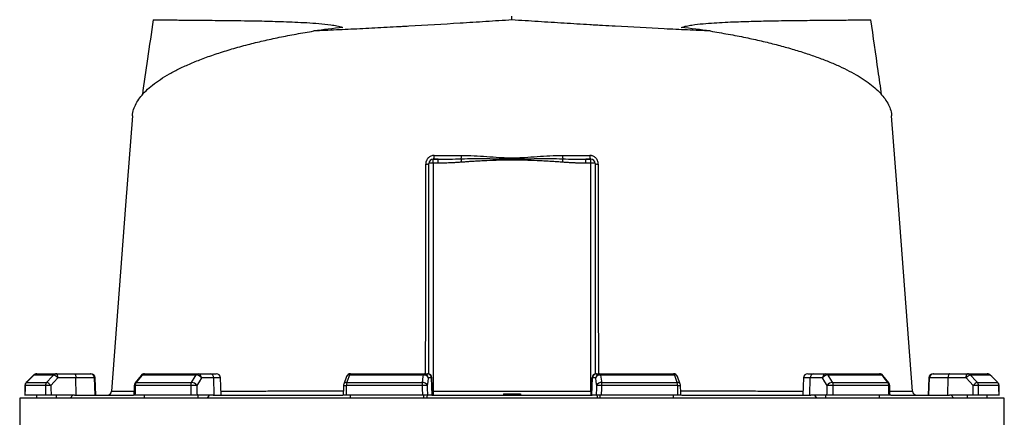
# Model space of a CAD drawing. Header units: millimetres. Extents: x 2275 to 4090, y 766 to 6162.
# Tile 8 of 10: x 2364 to 3740, y 4721 to 5277. Entities that reach past the tile are written whole.
import ezdxf

# ---------------------------------------------------------------- set-up
doc = ezdxf.new("R2010")
doc.units = ezdxf.units.MM
doc.header["$LTSCALE"] = 2

msp = doc.modelspace()

# ---------------------------------------------------------------- linework, layer by layer
at = {"color": 7, "linetype": 'Continuous', "lineweight": 25}
for p, q in [((3052.4, 5276.9), (3052.4, 5281.9)), ((2942.4, 5076.4), (2942.4, 5081.9)), ((2942.4, 5081.9), (2949.2, 5081.9)), ((2949.2, 5076.4), (2949.2, 5081.9)), ((3155.6, 5076.4), (3155.6, 5081.9)), ((3155.6, 5081.9), (3162.4, 5081.9)), ((3162.4, 5076.4), (3162.4, 5081.9)), ((2936.4, 4781.6), (2936.4, 5075.9)), ((2942.4, 5076.4), (2942.4, 4757.3)), ((2949.2, 5076.4), (2942.4, 5076.4)), ((3162.4, 5076.4), (3155.6, 5076.4)), ((3162.4, 4757.3), (3162.4, 5076.4)), ((3168.4, 5075.9), (3168.4, 4781.6)), ((2383.9, 4780.1), (2373.5, 4769.6)), ((2411.7, 4780.1), (2384, 4780.1)), ((2388.2, 4781.9), (2415.7, 4781.9)), ((2415.7, 4781.9), (2440.9, 4781.9)), ((2443, 4776.1), (2417.7, 4776.1)), ((2440.9, 4781.9), (2462.9, 4781.9)), ((2443.2, 4751.9), (2443, 4776.1)), ((2468.8, 4776.1), (2443, 4776.1)), ((2462.9, 4781.9), (2464, 4781.9)), ((2469.7, 4751.9), (2468.8, 4776.1)), ((2470.8, 4751.9), (2470, 4776.1)), ((2534, 4779.6), (2525.7, 4769.1)), ((2611, 4780.1), (2535.4, 4780.1)), ((2538.7, 4781.9), (2613.8, 4781.9)), ((2613.8, 4781.9), (2631, 4781.9)), ((2635.6, 4776.1), (2618.4, 4776.1)), ((2631, 4781.9), (2639, 4781.9)), ((2636.3, 4751.9), (2635.6, 4776.1)), ((2645.9, 4751.9), (2645, 4776.1)), ((2821.2, 4778), (2817.3, 4767.5)), ((2928.6, 4780.1), (2825.4, 4780.1)), ((2826.8, 4781.9), (2929.4, 4781.9)), ((2929.4, 4781.9), (2934.1, 4781.9)), ((2934.1, 4781.9), (2934.6, 4781.9)), ((2940, 4776.1), (2935.3, 4776.1)), ((2940.8, 4751.9), (2940, 4776.1)), ((2941.4, 4751.9), (2940.6, 4776.1)), ((3164.2, 4776.1), (3163.4, 4751.9)), ((3164, 4751.9), (3164.8, 4776.1)), ((3169.5, 4776.1), (3164.8, 4776.1)), ((3170.2, 4781.9), (3170.7, 4781.9)), ((3170.7, 4781.9), (3175.4, 4781.9)), ((3175.4, 4781.9), (3278, 4781.9)), ((3279.4, 4780.1), (3176.2, 4780.1)), ((3287.5, 4767.5), (3283.6, 4778)), ((3459.8, 4776.1), (3458.9, 4751.9)), ((3465.8, 4781.9), (3473.8, 4781.9)), ((3468.5, 4751.9), (3469.2, 4776.1)), ((3486.4, 4776.1), (3469.2, 4776.1)), ((3473.8, 4781.9), (3491, 4781.9)), ((3491, 4781.9), (3566.1, 4781.9)), ((3569.4, 4780.1), (3493.8, 4780.1)), ((3579.1, 4769.1), (3570.8, 4779.6)), ((3634.8, 4776.1), (3634, 4751.9)), ((3635.1, 4751.9), (3636, 4776.1)), ((3661.8, 4776.1), (3636, 4776.1)), ((3640.8, 4781.9), (3641.9, 4781.9)), ((3641.9, 4781.9), (3663.9, 4781.9)), ((3661.6, 4751.9), (3661.8, 4776.1)), ((3687.1, 4776.1), (3661.8, 4776.1)), ((3663.9, 4781.9), (3689.1, 4781.9)), ((3689.1, 4781.9), (3716.6, 4781.9)), ((3720.8, 4780.1), (3693.1, 4780.1)), ((3731.3, 4769.6), (3720.9, 4780.1)), ((3731.3, 4769.6), (3720.9, 4780.1)), ((2400.3, 4765.4), (2371.9, 4765.4)), ((2373.6, 4769.6), (2401.9, 4769.6)), ((2603.4, 4765.4), (2525.8, 4765.4)), ((2527.2, 4769.6), (2604.6, 4769.6)), ((2926.8, 4765.4), (2820.9, 4765.4)), ((2821.5, 4769.6), (2927.2, 4769.6)), ((3177.6, 4769.6), (3283.3, 4769.6)), ((3283.9, 4765.4), (3178, 4765.4)), ((3500.3, 4769.6), (3577.6, 4769.6)), ((3579, 4765.4), (3501.4, 4765.4)), ((3702.9, 4769.6), (3731.2, 4769.6)), ((3732.9, 4765.4), (3704.5, 4765.4)), ((2364.4, 4747.9), (2364.4, 4569.8)), ((3740.4, 4747.9), (2364.4, 4747.9)), ((2400.4, 4751.9), (2371.8, 4751.9)), ((2388.2, 4747.9), (2388.2, 4751.9)), ((2441, 4751.9), (2408.1, 4751.9)), ((2415.7, 4747.9), (2415.7, 4751.9)), ((2434.9, 4747.9), (2438.7, 4751.9)), ((2441, 4751.9), (2523.3, 4751.9)), ((2603.8, 4751.9), (2525.5, 4751.9)), ((2538.7, 4747.9), (2538.7, 4751.9)), ((2634.8, 4751.9), (2612.3, 4751.9)), ((2613.8, 4747.9), (2613.8, 4751.9)), ((2627, 4747.9), (2629.5, 4751.9)), ((2634.8, 4751.9), (2815.8, 4751.9)), ((2927.3, 4751.9), (2820.4, 4751.9)), ((2826.8, 4747.9), (2826.8, 4751.9)), ((2929.4, 4747.9), (2929.4, 4751.9)), ((2933.7, 4751.9), (2933, 4747.9)), ((2940.4, 4751.9), (2934.3, 4751.9)), ((2940.4, 4751.9), (3164.4, 4751.9)), ((2942.4, 4757.3), (2942.4, 4751.9)), ((2942.4, 4757.3), (3162.4, 4757.3)), ((3040.3, 4753.9), (3040.4, 4751.9)), ((3040.3, 4753.9), (3052.4, 4753.9)), ((3052.4, 4753.9), (3052.4, 4751.9)), ((3052.4, 4753.9), (3064.5, 4753.9)), ((3064.5, 4753.9), (3064.4, 4751.9)), ((3162.4, 4757.3), (3162.4, 4751.9)), ((3170.5, 4751.9), (3164.4, 4751.9)), ((3171.1, 4751.9), (3171.8, 4747.9)), ((3175.4, 4747.9), (3175.4, 4751.9)), ((3284.4, 4751.9), (3177.5, 4751.9)), ((3278, 4747.9), (3278, 4751.9)), ((3289.2, 4751.9), (3470.1, 4751.9)), ((3492.5, 4751.9), (3470.1, 4751.9)), ((3475.3, 4751.9), (3477.8, 4747.9)), ((3491, 4747.9), (3491, 4751.9)), ((3579.3, 4751.9), (3501, 4751.9)), ((3566.1, 4747.9), (3566.1, 4751.9)), ((3581.5, 4751.9), (3663.8, 4751.9)), ((3611.8, 4757.4), (3611.8, 4757.4)), ((3696.7, 4751.9), (3663.8, 4751.9)), ((3666.1, 4751.9), (3669.9, 4747.9)), ((3689.1, 4747.9), (3689.1, 4751.9)), ((3733, 4751.9), (3704.4, 4751.9)), ((3716.6, 4747.9), (3716.6, 4751.9)), ((3740.4, 4569.8), (3740.4, 4747.9))]:
    msp.add_line(p, q, dxfattribs=at)
at = {"color": 8, "linetype": 'Continuous', "lineweight": 25}
for p, q in [((2383.9, 4780.1), (2384, 4780.1)), ((2470, 4776.1), (2468.8, 4776.1)), ((2645, 4776.1), (2635.6, 4776.1)), ((2940.6, 4776.1), (2940, 4776.1)), ((3164.8, 4776.1), (3164.2, 4776.1)), ((3469.2, 4776.1), (3459.8, 4776.1)), ((3636, 4776.1), (3634.8, 4776.1)), ((3720.8, 4780.1), (3720.9, 4780.1)), ((2371.8, 4765.4), (2371.9, 4765.4)), ((2373.5, 4769.6), (2373.6, 4769.6)), ((3731.2, 4769.6), (3731.3, 4769.6)), ((3732.9, 4765.4), (3733, 4765.4))]:
    msp.add_line(p, q, dxfattribs=at)
at = {"color": 7, "linetype": 'Continuous', "lineweight": 25, "flags": 128}
for points in [[(2521.9, 5142.6), (2512.4, 5017.1), (2492.8, 4757.4)], [(3612, 4757.4), (3592.4, 5017.1), (3582.9, 5142.6)], [(2384, 4780.1), (2375.6, 4771.6), (2373.6, 4769.6)], [(2401.9, 4769.6), (2409.8, 4778.1), (2411.7, 4780.1)], [(2417.7, 4776.1), (2412.7, 4770.7), (2408, 4765.6)], [(2417.7, 4776.1), (2417.7, 4777.2), (2417.5, 4778.3), (2417.3, 4779.3), (2417.1, 4780.2), (2416.8, 4780.9), (2416.4, 4781.4), (2416.1, 4781.7), (2415.7, 4781.9)], [(2440.9, 4781.9), (2441.3, 4781.7), (2441.7, 4781.4), (2442, 4780.9), (2442.3, 4780.2), (2442.6, 4779.3), (2442.8, 4778.3), (2442.9, 4777.2), (2443, 4776.1)], [(2535.4, 4780.1), (2528.8, 4771.6), (2527.2, 4769.6)], [(2604.6, 4769.6), (2609.8, 4778.1), (2611, 4780.1)], [(2618.4, 4776.1), (2615.1, 4770.7), (2611.9, 4765.6)], [(2825.4, 4780.1), (2822.2, 4771.6), (2821.5, 4769.6)], [(2927.2, 4769.6), (2928.3, 4778.1), (2928.6, 4780.1)], [(2928.6, 4780.1), (2928.7, 4780.5), (2928.8, 4780.8), (2928.9, 4781.1), (2929, 4781.4), (2929.1, 4781.6), (2929.2, 4781.7), (2929.3, 4781.8), (2929.4, 4781.9)], [(2935.3, 4776.1), (2934.6, 4770.7), (2933.8, 4765.6)], [(3171, 4765.6), (3170.2, 4770.7), (3169.5, 4776.1)], [(3176.2, 4780.1), (3176.1, 4780.5), (3176, 4780.8), (3175.9, 4781.1), (3175.8, 4781.4), (3175.7, 4781.6), (3175.6, 4781.7), (3175.5, 4781.8), (3175.4, 4781.9)], [(3176.2, 4780.1), (3177.4, 4771.6), (3177.6, 4769.6)], [(3283.3, 4769.6), (3280.2, 4778.1), (3279.4, 4780.1)], [(3492.9, 4765.6), (3489.7, 4770.7), (3486.4, 4776.1)], [(3493.8, 4780.1), (3499, 4771.6), (3500.3, 4769.6)], [(3577.6, 4769.6), (3570.9, 4778.1), (3569.4, 4780.1)], [(3663.9, 4781.9), (3663.5, 4781.7), (3663.1, 4781.4), (3662.8, 4780.9), (3662.5, 4780.2), (3662.2, 4779.3), (3662, 4778.3), (3661.9, 4777.2), (3661.8, 4776.1)], [(3687.1, 4776.1), (3687.1, 4777.2), (3687.3, 4778.3), (3687.5, 4779.3), (3687.7, 4780.2), (3688, 4780.9), (3688.4, 4781.4), (3688.7, 4781.7), (3689.1, 4781.9)], [(3696.8, 4765.6), (3692.1, 4770.7), (3687.1, 4776.1)], [(3693.1, 4780.1), (3701, 4771.6), (3702.9, 4769.6)], [(3731.2, 4769.6), (3722.8, 4778.1), (3720.8, 4780.1)], [(2371.8, 4765.4), (2371.8, 4762), (2371.7, 4751.6)], [(2524.4, 4765.5), (2524.3, 4762.1), (2524.1, 4751.7)], [(2816.9, 4765.6), (2816.8, 4762.1), (2816.4, 4751.8)], [(3288.4, 4751.8), (3288.3, 4755.2), (3287.9, 4765.6)], [(3580.7, 4751.7), (3580.6, 4755.2), (3580.4, 4765.5)], [(3733.1, 4751.6), (3733.1, 4755.1), (3733, 4765.4)]]:
    msp.add_lwpolyline(points, dxfattribs=at)
at = {"color": 7, "linetype": 'Continuous', "lineweight": 25}
for centre, radius, start, end in [((2942.4, 5075.9), 6, 90, 180), ((2936.6, 5086.1), 7.15, 323.8872, 9.4318), ((2959, 5087), 22.9, 348.7876, 0.5467), ((2522.3, 5042.1), 460.9, 4.4467, 5.0408), ((3145.8, 5087), 22.9, 179.4533, 191.2124), ((3582.5, 5042.1), 460.9, 174.9592, 175.5533), ((3168.2, 5086.1), 7.15, 170.5682, 216.1128), ((3162.4, 5075.9), 6, 0, 90), ((2932.8, 5086.1), 10.9, 264.9899, 289.5045), ((2940.9, 5058.8), 17.7, 85.1662, 104.7959), ((3163.9, 5058.8), 17.7, 75.2041, 94.8338), ((3172, 5086.1), 10.9, 250.4955, 275.0101), ((2388.2, 4775.9), 6, 90, 135.2531), ((2388.2, 4776), 5.85, 90.0856, 135.6015), ((2415.7, 4776.4), 5.5, 90.3196, 137.1257), ((2408.3, 4768.6), 12, 38.6888, 73.9318), ((2462.9, 4775.9), 5.95, 1.5759, 89.6077), ((2464, 4775.9), 6, 2, 90), ((2538.7, 4775.9), 6, 90, 141.7354), ((2538.8, 4777.8), 4.11, 92.0057, 145.1448), ((2614, 4778.5), 3.41, 93.8855, 151.1824), ((2610.6, 4770.7), 9.46, 34.9344, 87.5441), ((2613, 4776.5), 5.38, 355.0821, 81.7652), ((2630.3, 4776.5), 5.38, 355.0821, 81.7652), ((2639, 4775.9), 6, 2, 90), ((2826.8, 4775.9), 6, 90, 159.4465), ((2827.5, 4779.9), 2.12, 108.9767, 173.2704), ((2929.3, 4773.7), 6.42, 21.4807, 96.2571), ((2929.4, 4775.9), 5.95, 1.5447, 89.5785), ((2934, 4775.9), 5.95, 1.5447, 89.5785), ((2934.6, 4775.9), 6, 2, 90), ((3170.2, 4775.9), 6, 90, 178), ((3170.8, 4775.9), 5.95, 90.4215, 178.4553), ((3175.4, 4775.9), 5.95, 90.4215, 178.4553), ((3175.5, 4773.7), 6.42, 83.7429, 158.5193), ((3278, 4775.9), 6, 20.5535, 90), ((3277.3, 4779.9), 2.12, 6.7296, 71.0233), ((3465.8, 4775.9), 6, 90, 178), ((3474.5, 4776.5), 5.38, 98.2348, 184.9179), ((3491.8, 4776.5), 5.38, 98.2348, 184.9179), ((3494.2, 4770.7), 9.46, 92.4559, 145.0656), ((3490.8, 4778.5), 3.41, 28.8176, 86.1145), ((3566.1, 4775.9), 6, 38.2646, 90), ((3566, 4777.8), 4.11, 34.8552, 87.9943), ((3640.8, 4775.9), 6, 90, 178), ((3641.9, 4775.9), 5.95, 90.3923, 178.4241), ((3696.5, 4768.6), 12, 106.0682, 141.3112), ((3689.1, 4776.4), 5.5, 42.8743, 89.6804), ((3716.6, 4775.9), 6, 44.7469, 90), ((3716.6, 4776), 5.85, 44.3985, 89.9144), ((2377.8, 4765.4), 6, 135.2539, 179.637), ((2377.9, 4765.4), 6.05, 135.5932, 180.0808), ((2406.5, 4765.4), 6.19, 137.0857, 180.2687), ((2407.1, 4657.5), 108.1, 89.5133, 93.6001), ((2398.6, 4758.1), 12, 38.6968, 73.9156), ((2530.4, 4765.4), 6, 141.7362, 178.702), ((2532.9, 4765.5), 7.05, 144.1248, 180.8866), ((2611.3, 4765.5), 7.91, 148.826, 181.088), ((2613, 4549.1), 216.5, 90.2902, 92.5367), ((2604.1, 4760.2), 9.46, 34.9374, 87.527), ((2822.9, 4765.4), 6, 159.447, 178.1151), ((2834.8, 4765.6), 13.9, 163.2735, 180.9463), ((2951.9, 4765.6), 25.1, 170.8308, 180.5735), ((2942.4, 4362.6), 403, 91.2176, 92.2123), ((2927.9, 4763.2), 6.42, 21.4781, 96.2386), ((3176.9, 4763.2), 6.42, 83.7614, 158.5219), ((3162.4, 4362.6), 403, 87.7877, 88.7824), ((3152.9, 4765.6), 25.1, 359.4265, 9.1692), ((3270, 4765.6), 13.9, 359.0537, 16.7265), ((3281.9, 4765.4), 6, 1.8849, 20.553), ((3500.7, 4760.2), 9.46, 92.473, 145.0626), ((3491.8, 4549.1), 216.5, 87.4633, 89.7098), ((3493.5, 4765.5), 7.91, 358.912, 31.174), ((3571.9, 4765.5), 7.05, 359.1134, 35.8752), ((3574.4, 4765.4), 6, 1.298, 38.2638), ((3706.2, 4758.1), 12, 106.0844, 141.3032), ((3697.7, 4657.5), 108.1, 86.3999, 90.4867), ((3698.3, 4765.4), 6.19, 359.7313, 42.9143), ((3726.9, 4765.4), 6.05, 359.9192, 44.4068), ((3727, 4765.4), 6, 0.363, 44.7461), ((2486.8, 4757.9), 6, 270.0181, 356.0131), ((3618, 4757.9), 6, 183.7889, 269.9009)]:
    msp.add_arc(centre, radius, start, end, dxfattribs=at)
at = {"color": 8, "linetype": 'Continuous', "lineweight": 25}
for centre, radius, start, end in [((2535.2, 4778.4), 1.71, 82.127, 137.0045), ((2824.8, 4776.1), 4.07, 81.585, 152.4073), ((3280, 4776.1), 4.07, 27.5644, 98.4179), ((3569.6, 4778.4), 1.71, 42.9918, 97.8734), ((2525.7, 4771.8), 6.41, 258.1376, 271.0251), ((2526.9, 4767.9), 1.71, 82.1667, 136.9647), ((2822.7, 4842.6), 77.2, 265.6865, 268.6503), ((2820.9, 4765.6), 4.07, 81.6182, 152.3145), ((3283.9, 4765.6), 4.07, 27.6855, 98.3818), ((3283.4, 4817.2), 51.8, 270.6238, 275.0404), ((3577.9, 4767.9), 1.71, 43.0353, 97.8333), ((3579.1, 4771.8), 6.41, 268.9749, 281.8624)]:
    msp.add_arc(centre, radius, start, end, dxfattribs=at)
at = {"color": 7, "linetype": 'Continuous', "lineweight": 25}
for centre, major_axis, ratio, start_param, end_param in [((3081.6, 5088.4), (693.1, 0), 0.278119, 1.964434, 2.028043), ((3023.2, 5088.4), (693.1, 0), 0.278119, 1.11355, 1.177159), ((3052.4, 4609.9), (120.3, 19644.5), 0.03469, 1.563096, 1.563784), ((3052.4, 4609.9), (-236.9, 19644.5), 0.033097, 1.562485, 1.563173), ((3054.5, 4610.1), (-234.9, 19644.5), 0.03281, 1.562491, 1.56319), ((3052.4, 4609.9), (445.1, 19644.5), 0.026971, 1.563495, 1.564183), ((3052.4, 4609.9), (-530.4, 19644.5), 0.022626, 1.562273, 1.562961), ((3057, 4610.1), (-525.8, 19644.5), 0.022431, 1.562283, 1.562982), ((3052.4, 4609.9), (650.4, 19644.5), 0.012035, 1.563282, 1.56397), ((3052.4, 4609.9), (-681.5, 19644.5), 0.00611, 1.562672, 1.56336), ((3058.3, 4610.1), (-675.6, 19644.5), 0.006057, 1.562675, 1.563374), ((3046.5, 4610.1), (675.6, 19644.5), 0.006057, 4.719811, 4.72051), ((3052.4, 4609.9), (681.5, 19644.5), 0.00611, 4.719826, 4.720514), ((3052.4, 4609.9), (-650.4, 19644.5), 0.012035, 4.719215, 4.719903), ((3047.8, 4610.1), (525.8, 19644.5), 0.022431, 4.720203, 4.720902), ((3052.4, 4609.9), (530.4, 19644.5), 0.022626, 4.720224, 4.720912), ((3052.4, 4609.9), (-445.1, 19644.5), 0.026971, 4.719002, 4.71969), ((3050.4, 4610.1), (234.9, 19644.5), 0.03281, 4.719995, 4.720694), ((3052.4, 4609.9), (236.9, 19644.5), 0.033097, 4.720013, 4.720701), ((3052.4, 4609.9), (-120.3, 19644.5), 0.03469, 4.719401, 4.720089)]:
    msp.add_ellipse(centre, major_axis=major_axis, ratio=ratio, start_param=start_param, end_param=end_param, dxfattribs=at)
at = {"color": 8, "linetype": 'Continuous', "lineweight": 25}
for centre, start_param, end_param in [((2942.4, 4757.9), 4.516254, 4.712389), ((3162.4, 4757.9), 4.712389, 4.908524)]:
    msp.add_ellipse(centre, major_axis=(6, 0), ratio=0.087156, start_param=start_param, end_param=end_param, dxfattribs=at)
at = {"color": 7, "linetype": 'Continuous', "lineweight": 25}
for points, knots in [([(2550.9, 5277.2), (2548.3, 5258.9), (2543.3, 5223.9), (2538.2, 5188.8), (2535.8, 5172)], [0, 0, 0, 0, 0.520782, 1, 1, 1, 1]), ([(2551, 5277.2), (2550.9, 5277.2), (2550.7, 5277.2), (2551.7, 5277.1), (2554.3, 5277.1), (2558.6, 5277), (2564.5, 5276.9), (2572.1, 5276.9), (2581.4, 5276.8), (2592.3, 5276.7), (2604.6, 5276.6), (2618.3, 5276.5), (2633.5, 5276.3), (2650.3, 5276.2), (2668.6, 5276), (2686.2, 5275.7), (2702.7, 5275.4), (2717.6, 5275), (2733.1, 5274.6), (2749.1, 5273.9), (2765.6, 5273.1), (2782.5, 5272), (2796.6, 5270.5), (2807.8, 5268.7), (2813.1, 5267.2), (2815.7, 5266.4)], [0, 0, 0, 0, 0.005186, 0.058945, 0.111229, 0.163552, 0.215836, 0.269629, 0.323465, 0.377258, 0.429699, 0.482181, 0.534623, 0.588534, 0.642488, 0.696402, 0.733986, 0.771571, 0.80934, 0.84711, 0.885212, 0.923346, 0.961555, 0.980731, 1, 1, 1, 1]), ([(3052.4, 5276.9), (3040.2, 5276.1), (3028, 5275.3), (3003.8, 5273.7), (2991.8, 5273), (2955.7, 5270.7), (2931.9, 5269.3), (2905.4, 5267.8), (2902.4, 5267.7), (2896.6, 5267.3), (2893.7, 5267.2), (2884.9, 5266.7), (2879.2, 5266.4), (2862, 5265.5), (2850.8, 5264.9), (2828.7, 5263.8), (2817.8, 5263.3), (2796.4, 5262.3), (2785.9, 5261.8), (2775.5, 5261.4)], [0, 0, 0, 0, 0.125, 0.125, 0.25, 0.25, 0.5, 0.5, 0.53125, 0.53125, 0.5625, 0.5625, 0.625, 0.625, 0.75, 0.75, 0.875, 0.875, 1, 1, 1, 1]), ([(3329.3, 5261.4), (3324.1, 5261.6), (3318.8, 5261.8), (3308.3, 5262.3), (3302.9, 5262.6), (3286.8, 5263.3), (3276, 5263.8), (3242.8, 5265.5), (3220.1, 5266.7), (3190.9, 5268.3), (3185, 5268.6), (3176.1, 5269.1), (3173.1, 5269.3), (3167.2, 5269.7), (3164.2, 5269.8), (3149.2, 5270.7), (3137.2, 5271.5), (3113.1, 5273), (3101, 5273.7), (3076.8, 5275.3), (3064.6, 5276.1), (3052.4, 5276.9)], [0, 0, 0, 0, 0.0625, 0.0625, 0.125, 0.125, 0.25, 0.25, 0.5, 0.5, 0.5625, 0.5625, 0.59375, 0.59375, 0.625, 0.625, 0.75, 0.75, 0.875, 0.875, 1, 1, 1, 1]), ([(3289.1, 5266.4), (3291.5, 5267.1), (3296.2, 5268.5), (3306.4, 5270.2), (3319.4, 5271.7), (3340.1, 5273.2), (3365.3, 5274.4), (3394, 5275.2), (3418.1, 5275.7), (3437.8, 5276), (3453.9, 5276.2), (3469.9, 5276.3), (3485.5, 5276.5), (3500.3, 5276.6), (3513.6, 5276.7), (3525.2, 5276.8), (3535, 5276.9), (3542.5, 5277), (3548.1, 5277), (3551.7, 5277.1), (3553.7, 5277.1), (3553.7, 5277.2), (3553.7, 5277.2)], [0, 0, 0, 0, 0.017468, 0.035065, 0.069973, 0.104891, 0.174901, 0.244836, 0.314763, 0.362267, 0.409798, 0.457301, 0.514002, 0.570754, 0.627454, 0.686074, 0.74475, 0.80337, 0.856096, 0.908863, 0.961589, 1, 1, 1, 1]), ([(3569, 5172), (3567.4, 5183.2), (3562.3, 5218.3), (3557.3, 5253.3), (3553.9, 5277.2)], [0, 0, 0, 0, 0.319571, 1, 1, 1, 1]), ([(2522.1, 5142.6), (2522.1, 5143.4), (2522.1, 5147.2), (2524.1, 5153.6), (2527.9, 5161.8), (2533.5, 5169.8), (2540.8, 5177.9), (2549.9, 5185.8), (2560.9, 5193.7), (2573.5, 5201.4), (2587.6, 5208.9), (2603.3, 5216), (2620.7, 5223), (2639.9, 5229.8), (2660.8, 5236.3), (2682.5, 5242.3), (2704.6, 5247.7), (2727.1, 5252.6), (2750.7, 5257.2), (2767.3, 5260), (2775.5, 5261.4)], [0, 0, 0, 0, 0.018575, 0.078777, 0.136481, 0.194229, 0.251933, 0.311283, 0.37068, 0.430029, 0.488119, 0.546255, 0.604342, 0.66429, 0.724292, 0.784236, 0.837833, 0.891429, 0.945714, 1, 1, 1, 1]), ([(3329.3, 5261.4), (3337.8, 5259.9), (3354.8, 5257.1), (3378.7, 5252.4), (3401, 5247.5), (3421.9, 5242.4), (3441.8, 5236.9), (3460.7, 5231.1), (3478.5, 5225), (3495, 5218.7), (3510.2, 5212.1), (3524, 5205.4), (3536.5, 5198.4), (3547.7, 5191.2), (3557.4, 5183.7), (3565.7, 5176.1), (3572.5, 5168.3), (3577.7, 5160.3), (3581.2, 5152.2), (3582.8, 5146.3), (3582.8, 5143), (3582.8, 5142.6)], [0, 0, 0, 0, 0.055751, 0.111697, 0.164218, 0.216779, 0.269301, 0.323269, 0.377279, 0.431249, 0.485279, 0.539349, 0.593381, 0.648813, 0.704285, 0.759718, 0.816908, 0.87414, 0.93133, 0.990123, 1, 1, 1, 1]), ([(2943.7, 5087.2), (2942.9, 5087.2), (2942.1, 5087.2), (2940.6, 5086.9), (2939.9, 5086.6), (2938.4, 5086), (2937.8, 5085.7), (2936.5, 5084.8), (2935.9, 5084.3), (2935, 5083.5), (2934.8, 5083.2), (2934.3, 5082.6), (2934, 5082.3), (2933.4, 5081.3), (2933, 5080.6), (2932.6, 5079.5), (2932.4, 5079.1), (2932.2, 5078.4), (2932.1, 5078), (2931.9, 5076.8), (2931.8, 5076.1), (2931.8, 5075.3)], [0, 0, 0, 0, 0.125, 0.125, 0.25, 0.25, 0.375, 0.375, 0.5, 0.5, 0.5625, 0.5625, 0.625, 0.625, 0.75, 0.75, 0.8125, 0.8125, 0.875, 0.875, 1, 1, 1, 1]), ([(2943.7, 5087.2), (2950, 5087.2), (2956.4, 5087.2), (2969.1, 5087.2), (2975.5, 5087.2), (2981.9, 5087.2)], [0, 0, 0, 0, 0.5, 0.5, 1, 1, 1, 1]), ([(2949.2, 5081.9), (2954.6, 5081.9), (2960, 5081.9), (2970.7, 5082.2), (2976.1, 5082.4), (2981.5, 5082.6)], [0, 0, 0, 0, 0.5, 0.5, 1, 1, 1, 1]), ([(2981.9, 5077.8), (2980.7, 5077.7), (2978.5, 5077.5), (2975.2, 5077.3), (2971.9, 5077.1), (2968.7, 5076.9), (2965.2, 5076.8), (2961.4, 5076.6), (2957.2, 5076.5), (2953.2, 5076.4), (2950.5, 5076.4), (2949.2, 5076.4)], [0, 0, 0, 0, 0.104816, 0.207215, 0.307202, 0.40478, 0.499954, 0.630563, 0.75743, 0.88057, 1, 1, 1, 1]), ([(2981.5, 5082.6), (2987.4, 5082.8), (2993.3, 5082.9), (3005.1, 5083), (3011, 5083), (3022.8, 5082.8), (3028.7, 5082.7), (3040.6, 5082.6), (3046.5, 5082.5), (3058.3, 5082.5), (3064.2, 5082.6), (3076.1, 5082.7), (3082, 5082.8), (3093.8, 5083), (3099.7, 5083), (3111.5, 5082.9), (3117.4, 5082.8), (3123.3, 5082.6)], [0, 0, 0, 0, 0.125, 0.125, 0.25, 0.25, 0.375, 0.375, 0.5, 0.5, 0.625, 0.625, 0.75, 0.75, 0.875, 0.875, 1, 1, 1, 1]), ([(2981.9, 5087.2), (2987.8, 5087.2), (2993.6, 5087.1), (3005.3, 5086.5), (3011.2, 5086.2), (3022.9, 5085.4), (3028.8, 5085), (3037.6, 5084.4), (3040.6, 5084.3), (3046.4, 5084), (3049.4, 5084), (3055.3, 5084), (3058.2, 5084), (3064.2, 5084.3), (3067.1, 5084.4), (3075.9, 5085), (3081.8, 5085.4), (3093.6, 5086.2), (3099.4, 5086.5), (3111.2, 5087.1), (3117, 5087.2), (3122.9, 5087.2)], [0, 0, 0, 0, 0.125, 0.125, 0.25, 0.25, 0.375, 0.375, 0.4375, 0.4375, 0.5, 0.5, 0.5625, 0.5625, 0.625, 0.625, 0.75, 0.75, 0.875, 0.875, 1, 1, 1, 1]), ([(3122.9, 5077.8), (3121.9, 5077.9), (3119.7, 5078.1), (3116.3, 5078.3), (3112.8, 5078.5), (3109.1, 5078.8), (3103.7, 5079.1), (3096.6, 5079.5), (3084.8, 5080), (3073, 5080.5), (3061.2, 5080.8), (3052.4, 5080.9), (3043.6, 5080.8), (3031.8, 5080.5), (3020, 5080), (3008.2, 5079.5), (3000.2, 5079), (2993.3, 5078.6), (2987.4, 5078.2), (2983.7, 5077.9), (2981.9, 5077.8)], [0, 0, 0, 0, 0.022719, 0.046582, 0.071589, 0.09774, 0.125036, 0.186114, 0.250071, 0.375092, 0.437604, 0.500132, 0.562638, 0.62512, 0.750066, 0.813982, 0.875017, 0.919854, 0.961514, 1, 1, 1, 1]), ([(3155.6, 5076.4), (3154.8, 5076.4), (3153.3, 5076.4), (3151.1, 5076.4), (3148.8, 5076.5), (3146.5, 5076.5), (3144.1, 5076.6), (3141.7, 5076.7), (3138.3, 5076.8), (3133.9, 5077), (3128.5, 5077.4), (3124.8, 5077.7), (3122.9, 5077.8)], [0, 0, 0, 0, 0.067781, 0.136771, 0.206972, 0.278388, 0.351022, 0.424878, 0.499957, 0.659943, 0.826617, 1, 1, 1, 1]), ([(3173, 5075.3), (3173, 5076.1), (3172.9, 5076.8), (3172.6, 5078.4), (3172.4, 5079.2), (3171.9, 5080.2), (3171.8, 5080.6), (3171.4, 5081.3), (3171.2, 5081.6), (3170.5, 5082.6), (3170, 5083.2), (3168.9, 5084.3), (3168.3, 5084.8), (3167, 5085.7), (3166.3, 5086.1), (3165.3, 5086.5), (3164.9, 5086.6), (3164.2, 5086.9), (3163.8, 5086.9), (3162.7, 5087.2), (3161.9, 5087.2), (3161.1, 5087.2)], [0, 0, 0, 0, 0.125, 0.125, 0.25, 0.25, 0.3125, 0.3125, 0.375, 0.375, 0.5, 0.5, 0.625, 0.625, 0.75, 0.75, 0.8125, 0.8125, 0.875, 0.875, 1, 1, 1, 1]), ([(2408.1, 4751.9), (2407.8, 4751.9), (2407.4, 4751.9), (2406.6, 4751.9), (2406.2, 4751.9), (2405.4, 4751.9), (2405, 4751.9), (2404.3, 4751.9), (2403.9, 4751.9), (2403.2, 4751.9), (2402.8, 4751.9), (2402.2, 4751.9), (2401.9, 4751.9), (2401.4, 4751.9), (2401.2, 4751.9), (2400.7, 4751.9), (2400.6, 4751.9), (2400.4, 4751.9)], [0, 0, 0, 0, 0.125, 0.125, 0.25, 0.25, 0.375, 0.375, 0.5, 0.5, 0.625, 0.625, 0.75, 0.75, 0.875, 0.875, 1, 1, 1, 1]), ([(2525.5, 4751.9), (2525.2, 4751.9), (2524.4, 4751.9), (2524, 4751.9), (2524.1, 4751.9), (2524.1, 4751.9)], [0, 0, 0, 0, 0.478502, 0.957008, 1, 1, 1, 1]), ([(2612.3, 4751.9), (2612, 4751.9), (2611.7, 4751.9), (2611.1, 4751.9), (2610.8, 4751.9), (2610.1, 4751.9), (2609.7, 4751.9), (2609, 4751.9), (2608.6, 4751.9), (2607.8, 4751.9), (2607.4, 4751.9), (2606.6, 4751.9), (2606.2, 4751.9), (2605.5, 4751.9), (2605.1, 4751.9), (2604.4, 4751.9), (2604.1, 4751.9), (2603.8, 4751.9)], [0, 0, 0, 0, 0.125, 0.125, 0.25, 0.25, 0.375, 0.375, 0.5, 0.5, 0.625, 0.625, 0.75, 0.75, 0.875, 0.875, 1, 1, 1, 1]), ([(2820.4, 4751.9), (2819.8, 4751.9), (2818.6, 4751.9), (2817.3, 4751.9), (2816.5, 4751.9), (2816.5, 4751.9), (2816.5, 4751.9)], [0, 0, 0, 0, 0.274616, 0.549235, 0.823778, 1, 1, 1, 1]), ([(2934.3, 4751.9), (2934.2, 4751.9), (2934.1, 4751.9), (2933.9, 4751.9), (2933.7, 4751.9), (2933.2, 4751.9), (2933, 4751.9), (2932.5, 4751.9), (2932.2, 4751.9), (2931.5, 4751.9), (2931.2, 4751.9), (2930.4, 4751.9), (2930.1, 4751.9), (2929.3, 4751.9), (2928.9, 4751.9), (2928.1, 4751.9), (2927.7, 4751.9), (2927.3, 4751.9)], [0, 0, 0, 0, 0.125, 0.125, 0.25, 0.25, 0.375, 0.375, 0.5, 0.5, 0.625, 0.625, 0.75, 0.75, 0.875, 0.875, 1, 1, 1, 1]), ([(3177.5, 4751.9), (3177.1, 4751.9), (3176.7, 4751.9), (3175.9, 4751.9), (3175.5, 4751.9), (3174.7, 4751.9), (3174.4, 4751.9), (3173.7, 4751.9), (3173.3, 4751.9), (3172.7, 4751.9), (3172.4, 4751.9), (3171.8, 4751.9), (3171.6, 4751.9), (3171.1, 4751.9), (3171, 4751.9), (3170.7, 4751.9), (3170.6, 4751.9), (3170.5, 4751.9)], [0, 0, 0, 0, 0.125, 0.125, 0.25, 0.25, 0.375, 0.375, 0.5, 0.5, 0.625, 0.625, 0.75, 0.75, 0.875, 0.875, 1, 1, 1, 1]), ([(3288.4, 4751.9), (3288.3, 4751.9), (3288.2, 4751.9), (3287.2, 4751.9), (3285.8, 4751.9), (3284.8, 4751.9), (3284.4, 4751.9)], [0, 0, 0, 0, 0.2646869, 0.5388472, 0.8131657, 1, 1, 1, 1]), ([(3501, 4751.9), (3500.7, 4751.9), (3500.4, 4751.9), (3499.7, 4751.9), (3499.3, 4751.9), (3498.6, 4751.9), (3498.2, 4751.9), (3497.4, 4751.9), (3497, 4751.9), (3496.2, 4751.9), (3495.9, 4751.9), (3495.1, 4751.9), (3494.7, 4751.9), (3494, 4751.9), (3493.7, 4751.9), (3493.1, 4751.9), (3492.8, 4751.9), (3492.5, 4751.9)], [0, 0, 0, 0, 0.125, 0.125, 0.25, 0.25, 0.375, 0.375, 0.5, 0.5, 0.625, 0.625, 0.75, 0.75, 0.875, 0.875, 1, 1, 1, 1]), ([(3580.6, 4751.9), (3580.6, 4751.9), (3580.7, 4751.9), (3580.2, 4751.9), (3579.5, 4751.9), (3579.3, 4751.9)], [0, 0, 0, 0, 0.196907, 0.67463, 1, 1, 1, 1]), ([(3704.4, 4751.9), (3704.2, 4751.9), (3704.1, 4751.9), (3703.7, 4751.9), (3703.4, 4751.9), (3702.9, 4751.9), (3702.6, 4751.9), (3702, 4751.9), (3701.6, 4751.9), (3700.9, 4751.9), (3700.5, 4751.9), (3699.8, 4751.9), (3699.4, 4751.9), (3698.6, 4751.9), (3698.2, 4751.9), (3697.4, 4751.9), (3697, 4751.9), (3696.7, 4751.9)], [0, 0, 0, 0, 0.125, 0.125, 0.25, 0.25, 0.375, 0.375, 0.5, 0.5, 0.625, 0.625, 0.75, 0.75, 0.875, 0.875, 1, 1, 1, 1])]:
    msp.add_open_spline(points, degree=3, knots=knots, dxfattribs=at)
for points in [[(2949.2, 5081.9), (2947, 5081.9), (2944.7, 5081.9), (2942.4, 5081.9)], [(3122.9, 5087.2), (3135.7, 5087.2), (3148.4, 5087.2), (3161.1, 5087.2)], [(3123.3, 5082.6), (3134.1, 5082.1), (3144.8, 5081.9), (3155.6, 5081.9)], [(3162.4, 5081.9), (3160.1, 5081.9), (3157.8, 5081.9), (3155.6, 5081.9)]]:
    msp.add_open_spline(points, degree=3, dxfattribs=at)
at = {"color": 8, "linetype": 'Continuous', "lineweight": 25}
for points, knots in [([(2931.7, 4781.9), (2931.7, 4800.5), (2931.8, 4845.6), (2931.8, 4911.7), (2931.8, 4975), (2931.8, 5027.7), (2931.8, 5059.4), (2931.8, 5075.3)], [0, 0, 0, 0, 0.189911, 0.461266, 0.67458, 0.837261, 1, 1, 1, 1]), ([(3173, 5075.3), (3173, 5049), (3173, 4996.5), (3173, 4922.6), (3173, 4859), (3173.1, 4813.9), (3173.1, 4789.9), (3173.1, 4781.9)], [0, 0, 0, 0, 0.269231, 0.538725, 0.755093, 0.918106, 1, 1, 1, 1]), ([(2493, 4757.4), (2493, 4757.4), (2492.8, 4757.4), (2494.3, 4757.4), (2497.2, 4757.4), (2502, 4757.4), (2508.6, 4757.4), (2515.9, 4757.4), (2521.7, 4757.4), (2524.2, 4757.4)], [0, 0, 0, 0, 0.0708898, 0.2270468, 0.383204, 0.5486193, 0.7141625, 0.8795786, 1, 1, 1, 1]), ([(2645.7, 4757.6), (2651.8, 4757.6), (2665.1, 4757.7), (2687, 4757.7), (2711.1, 4757.7), (2736.5, 4757.8), (2763.1, 4757.8), (2789.9, 4757.9), (2808.1, 4757.9), (2816.6, 4757.9)], [0, 0, 0, 0, 0.124944, 0.27134, 0.417847, 0.564242, 0.714896, 0.865673, 1, 1, 1, 1]), ([(3288.2, 4757.9), (3296.6, 4757.9), (3314.2, 4757.9), (3340.5, 4757.8), (3367.2, 4757.8), (3393, 4757.7), (3417, 4757.7), (3439.1, 4757.7), (3452.5, 4757.6), (3459.1, 4757.6)], [0, 0, 0, 0, 0.1315378, 0.2775129, 0.4277116, 0.5780327, 0.7282324, 0.8655025, 1, 1, 1, 1]), ([(3580.6, 4757.4), (3582, 4757.4), (3587, 4757.4), (3593.7, 4757.4), (3600.9, 4757.4), (3606.3, 4757.4), (3610, 4757.4), (3611.9, 4757.4), (3611.8, 4757.4), (3611.8, 4757.4)], [0, 0, 0, 0, 0.066692, 0.232271, 0.397978, 0.563556, 0.733952, 0.904487, 1, 1, 1, 1])]:
    msp.add_open_spline(points, degree=3, knots=knots, dxfattribs=at)

doc.saveas('drawing.dxf')
